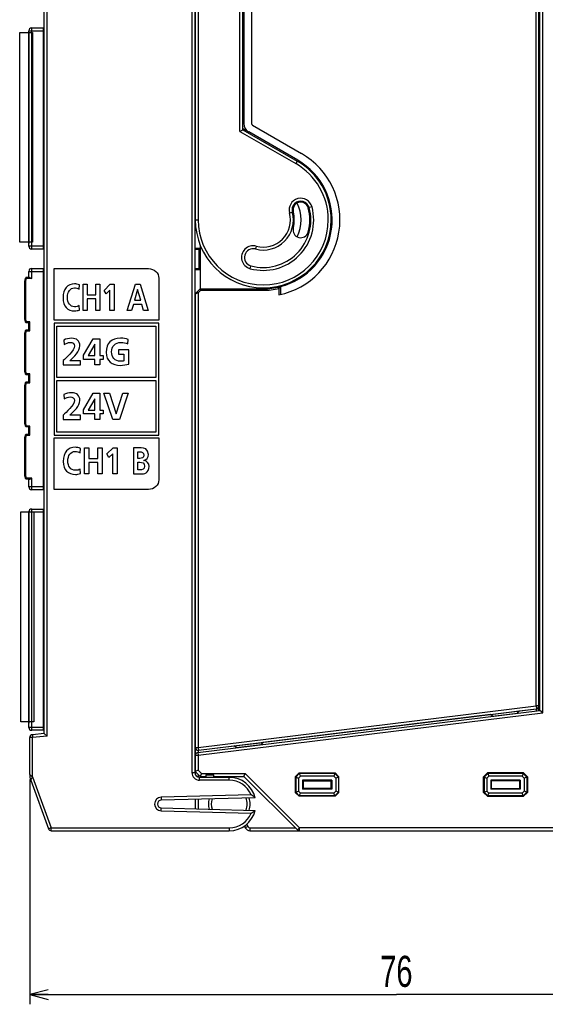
# Model space of a CAD drawing. Extents: x 0 to 183, y 0 to 174.
# Tile 8 of 20: x 61 to 115, y 0 to 102. Entities that reach past the tile are written whole.
import ezdxf

# ---------------------------------------------------------------- set-up
doc = ezdxf.new("R2010")
doc.units = 0
doc.header["$LTSCALE"] = 11.342016
doc.header["$MEASUREMENT"] = 0
doc.layers.get('0').update_dxf_attribs({"linetype": 'CONTINUOUS'})
doc.styles.add('TEXTSTYLE_2', font='txt', dxfattribs={"width": 0.7})
doc.dimstyles.new('DIMSTYLE_1', dxfattribs={"dimtxt": 3.2, "dimasz": 1.9, "dimexe": 1, "dimexo": 0.5, "dimgap": 0.8, "dimtad": 1, "dimdec": 3, "dimtxsty": 'TEXTSTYLE_2', "dimblk": 'OPEN', "dimblk1": 'OPEN', "dimblk2": 'OPEN', "dimcen": 0.09, "dimazin": 3, "dimtp": 0.001969, "dimtm": 0.001969, "dimtfac": 1, "dimtdec": 3, "dimtofl": 0, "dimtmove": 0, "dimatfit": 3, "dimtolj": 1})

# ---------------------------------------------------------------- blocks, each defined once
blk = doc.blocks.new('_OPEN')
at = {"color": 0, "linetype": 'BYBLOCK'}
for p, q in [((0, 0), (-1, 0.263)), ((-1, -0.263), (0, 0)), ((-1, 0), (0, 0))]:
    blk.add_line(p, q, dxfattribs=at)
blk = doc.blocks.new('*D1')
at = {"color": 2, "linetype": 'CONTINUOUS'}
for p, q in [((62.03, 23.28), (62.03, 1.9)), ((137.56, 17.79), (137.56, 1.9)), ((62.03, 1.9), (62.03, 0.1)), ((62.03, 1.1), (99.79, 1.1)), ((137.56, 1.1), (99.79, 1.1)), ((137.56, 1.9), (137.56, 0.1))]:
    blk.add_line(p, q, dxfattribs=at)
at = {"color": 2, "linetype": 'CONTINUOUS', "xscale": 1.9, "yscale": 1.9, "zscale": 1.9, "rotation": 180}
blk.add_blockref('_OPEN', (62.03, 1.1), dxfattribs=at)
at = {"color": 2, "linetype": 'CONTINUOUS', "xscale": 1.9, "yscale": 1.9, "zscale": 1.9}
blk.add_blockref('_OPEN', (137.56, 1.1), dxfattribs=at)
at = {"color": 2, "linetype": 'CONTINUOUS', "insert": (99.79, 5.1), "char_height": 3.2, "width": 4.48, "attachment_point": 2, "style": 'TEXTSTYLE_2'}
blk.add_mtext('76', dxfattribs=at)

msp = doc.modelspace()

# ---------------------------------------------------------------- linework, layer by layer
at = {"color": 7, "linetype": 'CONTINUOUS'}
for p, q in [((114.4807, 30.3801), (114.4807, 126.9043)), ((114.5806, 30.3918), (114.5806, 126.8923)), ((114.8807, 30.1266), (114.8807, 127.1575)), ((63.5308, 27.9982), (63.5308, 125.8859)), ((63.8306, 27.7233), (63.8306, 126.1608)), ((114.1806, 30.8521), (114.1806, 126.432)), ((78.7306, 120.9177), (78.7306, 23.9922)), ((79.0307, 121.0421), (79.0307, 23.9922)), ((79.0806, 121.142), (79.0806, 80.9424)), ((79.3807, 121.2664), (79.3807, 80.9424)), ((83.6809, 90.0643), (83.6809, 120.8633)), ((83.9806, 90.2373), (83.9806, 120.8633)), ((84.0808, 120.7724), (84.0808, 90.8725)), ((84.8808, 120.7724), (84.8808, 90.8725)), ((62.2307, 77.9424), (62.2307, 100.7422)), ((62.2307, 100.7422), (63.5308, 100.7422)), ((63.4306, 77.9424), (63.4306, 100.7422)), ((63.5308, 100.642), (63.4306, 100.642)), ((79.0307, 100.7422), (79.0806, 100.7422)), ((79.0307, 100.642), (79.0806, 100.642)), ((60.9958, 78.6459), (60.9958, 100.2708)), ((60.9958, 100.2708), (62.3301, 100.2708)), ((61.9292, 78.4988), (61.9292, 100.2708)), ((61.9306, 99.7921), (61.9306, 100.4422)), ((61.9306, 100.4422), (63.4306, 100.4422)), ((61.9396, 100.2708), (61.9396, 78.4988)), ((62.3301, 100.2708), (62.3301, 78.6459)), ((83.9806, 90.353), (84.5807, 90.0065)), ((84.9807, 90.6996), (90.0309, 87.7837)), ((83.6809, 90.0643), (83.9806, 90.2373)), ((83.6809, 90.0643), (89.4307, 86.7447)), ((83.9806, 90.2373), (89.5806, 87.0044)), ((84.0808, 90.2952), (84.0808, 90.1794)), ((89.6305, 87.0912), (84.5807, 90.0065)), ((89.5806, 87.0044), (89.4307, 86.7447)), ((91.1037, 82.2881), (90.8136, 82.2102)), ((88.7855, 81.6666), (89.0752, 81.7444)), ((79.0806, 80.9424), (79.3807, 80.9424)), ((62.3301, 78.6459), (60.9958, 78.6459)), ((61.9396, 78.4988), (61.9292, 78.4988)), ((61.9306, 78.2422), (61.9306, 79.0269)), ((63.4306, 78.2422), (61.9306, 78.2422)), ((79.5808, 78.3441), (79.5808, 73.8283)), ((85.3559, 78.2373), (85.2783, 77.9479)), ((63.5308, 77.9424), (62.2307, 77.9424)), ((63.5308, 78.0423), (63.4306, 78.0423)), ((79.0307, 78.0423), (79.5808, 78.0423)), ((79.0307, 77.9424), (79.5808, 77.9424)), ((79.4806, 75.9422), (79.4806, 77.9424)), ((84.7347, 75.9195), (84.8126, 76.2088)), ((61.9306, 74.992), (61.9306, 75.6418)), ((61.9306, 75.6418), (63.4306, 75.6418)), ((62.2307, 74.8921), (62.2307, 75.9422)), ((62.2307, 75.9422), (63.5308, 75.9422)), ((63.4306, 53.1419), (63.4306, 75.9422)), ((63.5308, 75.8423), (63.4306, 75.8423)), ((79.0307, 75.9422), (79.5808, 75.9422)), ((79.0307, 75.8423), (79.5808, 75.8423)), ((61.5306, 74.642), (61.6247, 74.992)), ((61.5306, 70.7022), (61.5306, 74.642)), ((61.6309, 74.6289), (61.5313, 74.642)), ((62.0071, 74.992), (61.6247, 74.992)), ((61.7012, 74.8921), (61.6247, 74.9914)), ((61.6309, 74.6289), (61.7012, 74.8921)), ((61.6309, 70.7153), (61.6309, 74.6289)), ((62.2307, 74.8921), (61.7012, 74.8921)), ((62.0071, 74.992), (62.0233, 74.9907)), ((62.0233, 74.9907), (62.0405, 74.9865)), ((62.0405, 74.9865), (62.0643, 74.979)), ((62.0643, 74.979), (62.1125, 74.9576)), ((62.1125, 74.9576), (62.1518, 74.9369)), ((62.1518, 74.9369), (62.2307, 74.8921)), ((67.5237, 71.6148), (67.5237, 74.3161)), ((67.5237, 74.3161), (67.9571, 74.3161)), ((67.9571, 74.3161), (67.9571, 73.2247)), ((68.8235, 73.2247), (68.8235, 74.3161)), ((68.8235, 74.3161), (69.2569, 74.3161)), ((69.2569, 74.3161), (69.2569, 71.6148)), ((69.6986, 73.6815), (70.3297, 74.3161)), ((70.3297, 74.3161), (70.7135, 74.3161)), ((70.7135, 74.3161), (70.7135, 71.6148)), ((72.064, 71.6148), (72.9056, 74.3161)), ((72.9056, 74.3161), (73.3945, 74.3161)), ((73.3945, 74.3161), (74.2427, 71.6148)), ((67.9571, 73.2247), (68.8235, 73.2247)), ((69.915, 73.3295), (69.6986, 73.6815)), ((70.2801, 73.7008), (69.915, 73.3295)), ((70.2801, 71.6148), (70.2801, 73.7008)), ((73.1378, 73.7746), (72.8254, 72.6597)), ((73.144, 73.7746), (73.1378, 73.7746)), ((73.4565, 72.6597), (73.144, 73.7746)), ((79.0806, 73.2798), (79.0806, 23.7745)), ((79.3807, 73.4301), (79.081, 73.2798)), ((79.2746, 73.5362), (79.1247, 73.386)), ((79.2746, 73.5362), (79.5367, 73.798)), ((79.2746, 73.5362), (79.3807, 73.4301)), ((79.3807, 73.4301), (79.6429, 73.6919)), ((79.3807, 73.4301), (79.3807, 26.5795)), ((79.6429, 73.6919), (79.5367, 73.798)), ((79.6429, 73.6919), (79.6429, 73.8421)), ((79.6429, 73.8421), (86.0807, 73.8421)), ((79.6429, 73.6919), (86.0807, 73.6919)), ((86.0807, 73.8421), (86.0807, 73.6919)), ((87.7027, 73.8758), (87.8525, 74.0667)), ((87.7027, 73.8758), (87.7027, 73.2102)), ((87.8525, 74.0667), (87.8525, 73.2433)), ((67.9571, 72.7989), (67.9571, 71.6148)), ((68.8235, 72.7989), (67.9571, 72.7989)), ((68.8235, 71.6148), (68.8235, 72.7989)), ((72.7013, 72.2339), (72.5126, 71.6148)), ((73.5771, 72.2339), (72.7013, 72.2339)), ((72.8254, 72.6597), (73.4565, 72.6597)), ((73.7631, 71.6148), (73.5771, 72.2339)), ((67.9571, 71.6148), (67.5237, 71.6148)), ((69.2569, 71.6148), (68.8235, 71.6148)), ((70.7135, 71.6148), (70.2801, 71.6148)), ((72.5126, 71.6148), (72.064, 71.6148)), ((74.2427, 71.6148), (73.7631, 71.6148)), ((61.6247, 70.3522), (61.5306, 70.7022)), ((61.6309, 70.7153), (61.5313, 70.7022)), ((61.7012, 70.4521), (61.6247, 70.3529)), ((61.9306, 70.3522), (61.6247, 70.3522)), ((61.7012, 70.4521), (61.6309, 70.7153)), ((62.0309, 70.4521), (61.7012, 70.4521)), ((61.9306, 69.617), (61.9306, 70.3522)), ((61.9313, 70.3529), (62.0309, 70.4521)), ((62.0309, 69.5171), (62.0309, 70.4521)), ((64.5299, 70.3077), (64.5299, 58.7756)), ((75.3279, 70.3077), (64.5299, 70.3077)), ((75.3279, 58.7756), (75.3279, 70.3077)), ((61.5306, 69.267), (61.6247, 69.617)), ((61.5306, 65.3272), (61.5306, 69.267)), ((61.6309, 69.2539), (61.5313, 69.267)), ((61.7012, 69.5171), (61.6247, 69.617)), ((61.6247, 69.617), (61.9306, 69.617)), ((61.6309, 69.2539), (61.7012, 69.5171)), ((61.6309, 65.3403), (61.6309, 69.2539)), ((61.7012, 69.5171), (62.0309, 69.5171)), ((61.9313, 69.6163), (62.0309, 69.5171)), ((64.8297, 64.6915), (64.8297, 70.008)), ((64.8297, 70.008), (75.0281, 70.008)), ((75.0281, 70.008), (75.0281, 64.6915)), ((67.562, 66.9991), (68.5721, 68.702)), ((68.7192, 68.137), (68.0498, 66.9643)), ((68.5721, 68.702), (69.2452, 68.702)), ((68.7271, 68.137), (68.7192, 68.137)), ((68.7271, 66.9643), (68.7271, 68.137)), ((69.2452, 68.702), (69.2452, 66.9643)), ((67.562, 66.5619), (67.562, 66.9991)), ((68.7271, 66.5619), (67.562, 66.5619)), ((68.0498, 66.9643), (68.7271, 66.9643)), ((68.7271, 66.0007), (68.7271, 66.5619)), ((69.2452, 66.0007), (68.7271, 66.0007)), ((69.2452, 66.9643), (69.5897, 66.9643)), ((69.2452, 66.5619), (69.2452, 66.0007)), ((69.5897, 66.5619), (69.2452, 66.5619)), ((69.5897, 66.9643), (69.5897, 66.5619)), ((61.6247, 64.9771), (61.5306, 65.3272)), ((61.6309, 65.3403), (61.5313, 65.3272)), ((61.7012, 65.077), (61.6247, 64.9778)), ((61.9306, 64.9771), (61.6247, 64.9771)), ((61.7012, 65.077), (61.6309, 65.3403)), ((62.0309, 65.077), (61.7012, 65.077)), ((61.9306, 64.242), (61.9306, 64.9771)), ((61.9313, 64.9778), (62.0309, 65.077)), ((62.0309, 64.142), (62.0309, 65.077)), ((61.5306, 63.892), (61.6247, 64.242)), ((61.7012, 64.142), (61.6247, 64.242)), ((61.6247, 64.242), (61.9306, 64.242)), ((61.6309, 63.8789), (61.7012, 64.142)), ((61.7012, 64.142), (62.0309, 64.142)), ((61.9313, 64.2413), (62.0309, 64.142)), ((75.0281, 64.6915), (64.8297, 64.6915)), ((64.8297, 59.0753), (64.8297, 64.3918)), ((64.8297, 64.3918), (75.0281, 64.3918)), ((75.0281, 64.3918), (75.0281, 59.0753)), ((61.5306, 59.9521), (61.5306, 63.892)), ((61.6309, 63.8789), (61.5313, 63.892)), ((61.6309, 59.9652), (61.6309, 63.8789)), ((67.562, 61.3832), (68.5721, 63.0861)), ((68.5721, 63.0861), (69.2452, 63.0861)), ((69.2452, 63.0861), (69.2452, 61.3484)), ((70.5923, 60.3849), (69.6635, 63.0861)), ((69.6635, 63.0861), (70.2436, 63.0861)), ((70.2436, 63.0861), (70.9368, 60.9653)), ((70.9443, 60.9653), (71.6292, 63.0861)), ((72.1674, 63.0861), (71.2578, 60.3849)), ((71.6292, 63.0861), (72.1674, 63.0861)), ((68.7192, 62.5212), (68.0498, 61.3484)), ((68.7271, 62.5212), (68.7192, 62.5212)), ((68.7271, 61.3484), (68.7271, 62.5212)), ((67.562, 60.9461), (67.562, 61.3832)), ((68.7271, 60.9461), (67.562, 60.9461)), ((68.0498, 61.3484), (68.7271, 61.3484)), ((68.7271, 60.3849), (68.7271, 60.9461)), ((69.2452, 61.3484), (69.5897, 61.3484)), ((69.2452, 60.9461), (69.2452, 60.3849)), ((69.5897, 60.9461), (69.2452, 60.9461)), ((69.5897, 61.3484), (69.5897, 60.9461)), ((70.9368, 60.9653), (70.9443, 60.9653)), ((61.6247, 59.6021), (61.5306, 59.9521)), ((61.6309, 59.9652), (61.5313, 59.9521)), ((61.7012, 59.702), (61.6309, 59.9652)), ((69.2452, 60.3849), (68.7271, 60.3849)), ((71.2578, 60.3849), (70.5923, 60.3849)), ((61.5306, 58.5169), (61.6247, 58.8669)), ((61.7012, 59.702), (61.6247, 59.6028)), ((61.9306, 59.6021), (61.6247, 59.6021)), ((61.7012, 58.767), (61.6247, 58.8669)), ((61.6247, 58.8669), (61.9306, 58.8669)), ((62.0309, 59.702), (61.7012, 59.702)), ((61.9306, 58.8669), (61.9306, 59.6021)), ((61.9313, 59.6028), (62.0309, 59.702)), ((61.9313, 58.8669), (62.0309, 58.767)), ((62.0309, 58.767), (62.0309, 59.702)), ((75.0281, 59.0753), (64.8297, 59.0753)), ((61.5306, 54.5771), (61.5306, 58.5169)), ((61.6309, 58.5038), (61.5313, 58.5169)), ((61.6309, 58.5038), (61.7012, 58.767)), ((61.6309, 54.5902), (61.6309, 58.5038)), ((61.7012, 58.767), (62.0309, 58.767)), ((64.5299, 58.7756), (75.3279, 58.7756)), ((67.6536, 57.4593), (68.1142, 57.4593)), ((67.6536, 54.758), (67.6536, 57.4593)), ((68.1142, 57.4593), (68.1142, 56.3679)), ((69.0351, 57.4593), (69.4953, 57.4593)), ((69.0351, 56.3679), (69.0351, 57.4593)), ((69.4953, 57.4593), (69.4953, 54.758)), ((69.9553, 56.8247), (70.6264, 57.4593)), ((70.5737, 56.844), (70.1857, 56.4726)), ((70.5737, 54.758), (70.5737, 56.844)), ((70.6264, 57.4593), (71.0339, 57.4593)), ((71.0339, 57.4593), (71.0339, 54.758)), ((68.1142, 56.3679), (69.0351, 56.3679)), ((69.0351, 55.9421), (68.1142, 55.9421)), ((68.1142, 55.9421), (68.1142, 54.758)), ((69.0351, 54.758), (69.0351, 55.9421)), ((70.1857, 56.4726), (69.9553, 56.8247)), ((61.6247, 54.2271), (61.5306, 54.5771)), ((61.6309, 54.5902), (61.5313, 54.5771)), ((61.7012, 54.327), (61.6247, 54.2278)), ((62.0071, 54.2271), (61.6247, 54.2271)), ((61.7012, 54.327), (61.6309, 54.5902)), ((62.2307, 54.327), (61.7012, 54.327)), ((61.9306, 53.4423), (61.9306, 54.2271)), ((62.0071, 54.2271), (62.0233, 54.2285)), ((62.0233, 54.2285), (62.0405, 54.2326)), ((62.0405, 54.2326), (62.0643, 54.2402)), ((62.0643, 54.2402), (62.1125, 54.2615)), ((62.1125, 54.2615), (62.1518, 54.2822)), ((62.1518, 54.2822), (62.2307, 54.327)), ((62.2307, 53.1419), (62.2307, 54.327)), ((68.1142, 54.758), (67.6536, 54.758)), ((69.4953, 54.758), (69.0351, 54.758)), ((71.0339, 54.758), (70.5737, 54.758)), ((63.4306, 53.4423), (61.9306, 53.4423)), ((63.5308, 53.1419), (62.2307, 53.1419)), ((63.5308, 53.2418), (63.4306, 53.2418)), ((79.0307, 53.2418), (79.0806, 53.2418)), ((79.0806, 53.1419), (79.0307, 53.1419)), ((61.1105, 50.8533), (62.4448, 50.8533)), ((61.1105, 29.2284), (61.1105, 50.8533)), ((61.9292, 29.0813), (61.9292, 50.8533)), ((61.9306, 50.8419), (63.4306, 50.8419)), ((61.9306, 50.1922), (61.9306, 50.8419)), ((61.9396, 50.8533), (61.9396, 29.0813)), ((62.2307, 51.1423), (63.5308, 51.1423)), ((62.2307, 28.342), (62.2307, 51.1423)), ((62.4448, 50.8533), (62.4448, 29.2284)), ((63.4306, 28.342), (63.4306, 51.1423)), ((63.5308, 51.0424), (63.4306, 51.0424)), ((79.0307, 51.1423), (79.0806, 51.1423)), ((79.0307, 51.0424), (79.0806, 51.0424)), ((114.4807, 34.8284), (114.5806, 34.8284)), ((114.4807, 31.8284), (114.5806, 31.8284)), ((79.3807, 26.5795), (114.1806, 30.8521)), ((79.4172, 26.2818), (114.2172, 30.5545)), ((114.1817, 30.5303), (112.4391, 30.3161)), ((114.4807, 30.8521), (114.1806, 30.8521)), ((114.1806, 30.8521), (114.2172, 30.5545)), ((114.1817, 30.5303), (114.2172, 30.5345)), ((114.1817, 30.5303), (114.1817, 30.3429)), ((114.2172, 30.5545), (114.2172, 30.5345)), ((79.3442, 26.0655), (114.5806, 30.3918)), ((79.3807, 25.7678), (114.8807, 30.1266)), ((109.5005, 29.9557), (86.0428, 27.077)), ((109.4829, 29.9695), (112.4529, 30.334)), ((109.7017, 29.7986), (109.4829, 29.9695)), ((109.7017, 29.7986), (112.282, 30.1155)), ((112.282, 30.1155), (112.4529, 30.334)), ((114.8807, 30.1266), (114.581, 30.3918)), ((62.4448, 29.2284), (61.1105, 29.2284)), ((61.9396, 29.0813), (61.9292, 29.0813)), ((61.9306, 28.6424), (61.9306, 29.4272)), ((63.4306, 28.6424), (61.9306, 28.6424)), ((63.5308, 28.4419), (63.4306, 28.4419)), ((79.0307, 28.4419), (79.0806, 28.4419)), ((62.3306, 27.5924), (62.0309, 27.5924)), ((62.0309, 23.7828), (62.0309, 27.5924)), ((63.5308, 28.342), (62.2307, 28.342)), ((63.5308, 27.9982), (62.3047, 27.8914)), ((62.3047, 27.8914), (62.3306, 27.5924)), ((63.8306, 27.7233), (62.3306, 27.5924)), ((62.3306, 23.5451), (62.3306, 27.5924)), ((63.5312, 27.9982), (63.8306, 27.7233)), ((79.0806, 28.342), (79.0307, 28.342)), ((79.0806, 26.5795), (79.3807, 26.5795)), ((79.3807, 26.5795), (79.4172, 26.2818)), ((83.1004, 26.7159), (79.4172, 26.2639)), ((83.0848, 26.7283), (86.0552, 27.0928)), ((83.3036, 26.5575), (83.0848, 26.7283)), ((83.3036, 26.5575), (85.8844, 26.8744)), ((85.8844, 26.8744), (86.0552, 27.0928)), ((79.0806, 25.7678), (79.3807, 25.7678)), ((79.3442, 26.0655), (79.3807, 25.7678)), ((79.3807, 25.7678), (79.3807, 24.2162)), ((79.4172, 26.2639), (79.3817, 26.2619)), ((79.3817, 26.2619), (79.3817, 26.0703)), ((79.4172, 26.2818), (79.4172, 26.2639)), ((62.0312, 23.7828), (62.3306, 23.5451)), ((62.1304, 23.2192), (62.3306, 23.5451)), ((62.3306, 23.5451), (64.2426, 18.292)), ((78.7306, 23.9922), (79.0307, 23.9922)), ((79.5808, 23.5919), (79.0806, 24.0921)), ((79.3807, 24.2162), (79.081, 24.0921)), ((79.7049, 23.8923), (79.3807, 24.2162)), ((79.3807, 23.7924), (79.3807, 23.5154)), ((82.5808, 23.492), (79.5305, 23.492)), ((79.5305, 23.1923), (79.5305, 23.492)), ((79.7049, 23.8923), (79.5808, 23.5926)), ((79.5808, 23.5919), (80.1806, 23.5919)), ((79.7049, 23.8923), (84.2048, 23.8923)), ((80.1806, 23.7669), (80.9806, 23.7669)), ((80.1806, 23.7669), (80.1806, 23.492)), ((80.9806, 23.492), (80.9806, 23.7669)), ((80.9806, 23.5919), (84.0808, 23.5919)), ((82.5808, 23.1923), (82.5808, 23.492)), ((84.0808, 23.5926), (84.2048, 23.8923)), ((84.0808, 23.5919), (89.593, 18.0797)), ((84.2048, 23.8923), (89.8049, 18.292)), ((89.7807, 23.9419), (89.3808, 23.5423)), ((89.3808, 23.5423), (89.42, 23.5258)), ((89.3808, 23.5423), (89.3808, 21.9424)), ((89.7969, 23.9027), (89.42, 23.5258)), ((89.42, 23.5258), (89.6974, 23.4107)), ((89.42, 23.5258), (89.42, 21.9583)), ((89.912, 23.6257), (89.6974, 23.4107)), ((89.6974, 23.4107), (89.6974, 22.0733)), ((89.7807, 23.9419), (93.4808, 23.9419)), ((89.7807, 23.9419), (89.7969, 23.9027)), ((93.4642, 23.9027), (89.7969, 23.9027)), ((89.7969, 23.9027), (89.912, 23.6257)), ((93.3495, 23.6257), (89.912, 23.6257)), ((93.4642, 23.9027), (93.3495, 23.6257)), ((93.5641, 23.4107), (93.3495, 23.6257)), ((93.4808, 23.9419), (93.4642, 23.9027)), ((93.8415, 23.5258), (93.4642, 23.9027)), ((93.8808, 23.5423), (93.4808, 23.9419)), ((93.8415, 23.5258), (93.5641, 23.4107)), ((93.5641, 23.4107), (93.5641, 22.0733)), ((93.8808, 23.5423), (93.8415, 23.5258)), ((93.8415, 23.5258), (93.8415, 21.9583)), ((93.8808, 21.9424), (93.8808, 23.5423)), ((108.7808, 23.5423), (109.1808, 23.9419)), ((108.7808, 23.5423), (108.8201, 23.5258)), ((108.7808, 21.9424), (108.7808, 23.5423)), ((108.8201, 23.5258), (109.197, 23.9027)), ((108.8201, 23.5258), (109.0974, 23.4107)), ((108.8201, 23.5258), (108.8201, 21.9583)), ((109.0974, 23.4107), (109.3117, 23.6257)), ((109.0974, 23.4107), (109.0974, 22.0733)), ((112.8808, 23.9419), (109.1808, 23.9419)), ((109.1808, 23.9419), (109.197, 23.9027)), ((112.8643, 23.9027), (109.197, 23.9027)), ((109.197, 23.9027), (109.3117, 23.6257)), ((112.7495, 23.6257), (109.3117, 23.6257)), ((112.8643, 23.9027), (112.7495, 23.6257)), ((112.7495, 23.6257), (112.9642, 23.4107)), ((112.8808, 23.9419), (112.8643, 23.9027)), ((112.8643, 23.9027), (113.2415, 23.5258)), ((112.8808, 23.9419), (113.2808, 23.5423)), ((113.2415, 23.5258), (112.9642, 23.4107)), ((112.9642, 23.4107), (112.9642, 22.0733)), ((113.2808, 23.5423), (113.2415, 23.5258)), ((113.2415, 23.5258), (113.2415, 21.9583)), ((113.2808, 23.5423), (113.2808, 21.9424)), ((62.1301, 23.2185), (63.9608, 18.1893)), ((82.5808, 23.1923), (79.5305, 23.1923)), ((93.1332, 23.1944), (90.1284, 23.1944)), ((90.1807, 23.142), (90.1284, 23.1944)), ((90.1284, 23.1944), (90.1284, 22.2897)), ((90.1807, 22.342), (90.1284, 22.2897)), ((90.1807, 23.142), (93.0808, 23.142)), ((90.1807, 23.142), (90.1807, 22.342)), ((93.0808, 22.342), (90.1807, 22.342)), ((93.0808, 23.142), (93.1332, 23.1944)), ((93.0808, 22.342), (93.0808, 23.142)), ((93.0808, 22.342), (93.1332, 22.2897)), ((93.1332, 23.1944), (93.1332, 22.2897)), ((112.5332, 23.1944), (109.5284, 23.1944)), ((109.5808, 23.142), (109.5284, 23.1944)), ((109.5284, 23.1944), (109.5284, 22.2897)), ((109.5808, 22.342), (109.5284, 22.2897)), ((112.4808, 23.142), (109.5808, 23.142)), ((109.5808, 22.342), (109.5808, 23.142)), ((109.5808, 22.342), (112.4808, 22.342)), ((112.4808, 23.142), (112.5332, 23.1944)), ((112.4808, 23.142), (112.4808, 22.342)), ((112.4808, 22.342), (112.5332, 22.2897)), ((112.5332, 23.1944), (112.5332, 22.2897)), ((84.8422, 21.6847), (75.5625, 21.4422)), ((75.5625, 21.4422), (75.5704, 21.1418)), ((85.2518, 21.3953), (75.5704, 21.1418)), ((89.3808, 21.9424), (89.42, 21.9583)), ((89.7807, 21.5421), (89.3808, 21.9424)), ((89.42, 21.9583), (89.6974, 22.0733)), ((89.7969, 21.5813), (89.42, 21.9583)), ((89.912, 21.859), (89.6974, 22.0733)), ((89.7807, 21.5421), (89.7969, 21.5813)), ((93.4808, 21.5421), (89.7807, 21.5421)), ((89.7969, 21.5813), (89.912, 21.859)), ((93.4642, 21.5813), (89.7969, 21.5813)), ((93.3495, 21.859), (89.912, 21.859)), ((93.1332, 22.2897), (90.1284, 22.2897)), ((93.5641, 22.0733), (93.3495, 21.859)), ((93.4642, 21.5813), (93.3495, 21.859)), ((93.8415, 21.9583), (93.4642, 21.5813)), ((93.4808, 21.5421), (93.4642, 21.5813)), ((93.8808, 21.9424), (93.4808, 21.5421)), ((93.8415, 21.9583), (93.5641, 22.0733)), ((93.8808, 21.9424), (93.8415, 21.9583)), ((108.7808, 21.9424), (108.8201, 21.9583)), ((108.7808, 21.9424), (109.1808, 21.5421)), ((108.8201, 21.9583), (109.0974, 22.0733)), ((108.8201, 21.9583), (109.197, 21.5813)), ((109.0974, 22.0733), (109.3117, 21.859)), ((109.1808, 21.5421), (109.197, 21.5813)), ((109.1808, 21.5421), (112.8808, 21.5421)), ((109.197, 21.5813), (109.3117, 21.859)), ((112.8643, 21.5813), (109.197, 21.5813)), ((112.7495, 21.859), (109.3117, 21.859)), ((112.5332, 22.2897), (109.5284, 22.2897)), ((112.7495, 21.859), (112.9642, 22.0733)), ((112.8643, 21.5813), (112.7495, 21.859)), ((112.8643, 21.5813), (113.2415, 21.9583)), ((112.8808, 21.5421), (112.8643, 21.5813)), ((112.8808, 21.5421), (113.2808, 21.9424)), ((113.2415, 21.9583), (112.9642, 22.0733)), ((113.2808, 21.9424), (113.2415, 21.9583)), ((75.5625, 20.0421), (75.5704, 20.3425)), ((75.5704, 20.3425), (85.2518, 20.0889)), ((79.0806, 21.2341), (79.0806, 20.2502)), ((79.3807, 21.2417), (79.3807, 20.2426)), ((75.5625, 20.0421), (84.8422, 19.7995)), ((64.2426, 18.292), (63.9608, 18.1893)), ((64.2426, 18.292), (82.5808, 18.292)), ((64.2426, 17.9923), (64.2426, 18.292)), ((82.5808, 18.292), (82.5808, 17.9923)), ((84.1549, 18.487), (84.2321, 18.3009)), ((84.509, 18.4153), (84.2321, 18.3009)), ((84.3999, 18.6799), (84.509, 18.4153)), ((84.6941, 18.292), (89.3808, 18.292)), ((84.6941, 18.292), (84.6941, 17.9923)), ((89.593, 18.0797), (89.8049, 18.292)), ((123.7308, 18.292), (89.8049, 18.292)), ((89.8049, 17.9923), (89.8049, 18.292)), ((64.2426, 17.9923), (82.5808, 17.9923)), ((84.6941, 17.9923), (123.7308, 17.9923))]:
    msp.add_line(p, q, dxfattribs=at)
for centre, radius, start, end in [((62.2307, 100.4422), 0.3001, 90.002019, 179.997981), ((85.0802, 90.8721), 0.9994, 179.973024, 240.013149), ((86.0808, 80.942), 7.9001, 281.846618, 60.000101), ((86.0805, 80.9422), 7.1002, 284.45256, 60.000446), ((86.081, 80.9421), 5.1999, 254.995033, 15.001774), ((86.0804, 80.9421), 4.9001, 255.004673, 14.998737), ((89.9446, 81.9771), 1.2, 15.018073, 194.997038), ((89.9443, 81.9776), 0.8998, 14.977208, 195.021132), ((89.9444, 81.9777), 0.8, 15.000915, 194.997654), ((86.0814, 80.9421), 3.8993, 333.461802, 26.538198), ((86.081, 80.9421), 3.0998, 254.993509, 15.001136), ((86.0806, 80.9421), 2.8002, 254.999216, 14.994963), ((86.0806, 80.9424), 3.2, 345.000266, 14.999734), ((86.0811, 80.9424), 4.7995, 344.998857, 15.001143), ((89.9444, 79.9072), 0.8, 165.002346, 344.999085), ((85.0451, 77.0784), 1.1998, 74.988136, 255.008514), ((85.0458, 77.0783), 0.9002, 75.028263, 254.985218), ((62.2308, 75.6421), 0.3002, 90.016407, 180.050913), ((86.0788, 80.9567), 7.1147, 270.01538, 284.436509), ((86.0788, 80.9518), 7.2599, 270.014929, 282.92499), ((62.2308, 53.442), 0.3002, 179.949087, 269.983593), ((62.2307, 50.8422), 0.3001, 90.010657, 180.049934), ((114.1808, 30.8522), 0.2999, 276.969264, 359.988292), ((114.1844, 30.83), 0.2966, 276.333231, 359.485705), ((62.2307, 28.6421), 0.3001, 179.950066, 269.989343), ((62.331, 27.5924), 0.3001, 95.023177, 180.004925), ((79.3779, 26.5594), 0.2976, 180.645612, 270.543306), ((79.3806, 25.7677), 0.3, 96.977495, 179.978457), ((63.6839, 23.7825), 1.653, 179.988981, 199.950584), ((79.5307, 23.9924), 0.8001, 180.011136, 269.986336), ((79.5308, 23.9921), 0.5001, 179.9882, 269.971378), ((82.5811, 20.7427), 2.7493, 13.731981, 90.005787), ((82.5805, 20.742), 2.4503, 22.627979, 89.992812), ((75.5811, 20.7421), 0.7003, 91.521256, 268.478744), ((82.578, 20.7421), 1.8527, 340.151251, 19.848749), ((82.581, 20.7421), 2.1497, 342.753814, 17.246186), ((81.2328, 16.1339), 6.6212, 52.630892, 56.965926), ((75.5804, 20.7421), 0.3998, 91.429769, 268.570231), ((82.5805, 20.7421), 2.1497, 165.749968, 194.250032), ((82.5829, 20.7418), 1.852, 163.14224, 196.85776), ((82.5811, 20.7416), 2.7493, 269.994213, 346.268019), ((82.5805, 20.7423), 2.4503, 270.007188, 337.372021), ((81.2328, 25.3504), 6.6212, 303.034074, 307.369108), ((84.694, 18.4923), 0.5, 202.498045, 270.004781), ((84.6943, 18.4927), 0.2007, 202.680003, 269.949945), ((64.2422, 18.2917), 0.2995, 199.997251, 270.07264), ((89.8051, 18.293), 0.3008, 225.161533, 269.965006)]:
    msp.add_arc(centre, radius, start, end, dxfattribs=at)
for points in [[(84.8808, 90.8725), (84.8808, 90.8009), (84.9187, 90.7348), (84.9807, 90.6996)], [(61.9306, 78.2422), (61.9306, 78.0761), (62.0649, 77.9424), (62.2307, 77.9424)], [(79.1247, 73.386), (79.0965, 73.3577), (79.0806, 73.3198), (79.0806, 73.2798)], [(79.6429, 73.8421), (79.6029, 73.8421), (79.565, 73.8262), (79.5367, 73.798)]]:
    msp.add_open_spline(points, degree=3, dxfattribs=at)
for points, knots in [([(79.0806, 80.9424), (79.0806, 77.0763), (82.2146, 73.942), (86.0807, 73.942), (89.9468, 73.942), (93.0808, 77.0763), (93.0808, 80.9424), (93.0808, 83.4429), (91.7465, 85.7538), (89.5806, 87.0044)], [0, 0, 0, 0, 1, 1, 1, 2, 2, 2, 3, 3, 3, 3]), ([(79.3807, 80.9424), (79.3807, 77.2417), (82.3803, 74.2424), (86.0807, 74.2424), (89.7811, 74.2424), (92.7807, 77.2417), (92.7807, 80.9424), (92.7807, 83.3361), (91.5036, 85.5478), (89.4307, 86.7447)], [0, 0, 0, 0, 1, 1, 1, 2, 2, 2, 3, 3, 3, 3]), ([(75.3279, 70.6078), (75.3279, 70.6078), (75.3279, 74.9235), (75.3279, 74.9235), (75.3279, 75.475), (74.8476, 75.9239), (74.2575, 75.9239), (74.2575, 75.9239), (64.5299, 75.9239), (64.5299, 75.9239), (64.5299, 75.9239), (64.5299, 70.6078), (64.5299, 70.6078), (64.5299, 70.6078), (75.3279, 70.6078), (75.3279, 70.6078)], [0, 0, 0, 0, 1, 1, 1, 2, 2, 2, 3, 3, 3, 4, 4, 4, 5, 5, 5, 5]), ([(67.141, 71.6534), (66.9832, 71.6069), (66.813, 71.5683), (66.649, 71.5683), (65.9496, 71.5683), (65.4635, 72.0055), (65.4635, 72.9191), (65.4635, 73.8441), (65.9152, 74.3626), (66.649, 74.3626), (66.7913, 74.3626), (66.9801, 74.3278), (67.1382, 74.2503), (67.1382, 74.2503), (67.1072, 73.7939), (67.1072, 73.7939), (66.9432, 73.91), (66.7944, 73.9368), (66.6397, 73.9368), (66.1939, 73.9368), (65.9152, 73.5114), (65.9152, 72.9577), (65.9152, 72.4082), (66.1877, 71.9941), (66.649, 71.9941), (66.8192, 71.9941), (67.0204, 72.0406), (67.1224, 72.1064), (67.1224, 72.1064), (67.141, 71.6534), (67.141, 71.6534)], [0, 0, 0, 0, 1, 1, 1, 2, 2, 2, 3, 3, 3, 4, 4, 4, 5, 5, 5, 6, 6, 6, 7, 7, 7, 8, 8, 8, 9, 9, 9, 10, 10, 10, 10]), ([(65.4766, 66.0007), (65.4766, 66.0007), (65.4766, 66.4534), (65.4766, 66.4534), (65.7285, 66.6973), (66.6456, 67.4635), (66.6456, 67.9589), (66.6456, 68.2066), (66.4251, 68.3227), (66.2042, 68.3227), (65.9758, 68.3227), (65.7591, 68.2221), (65.581, 68.106), (65.581, 68.106), (65.5386, 68.5549), (65.5386, 68.5549), (65.7822, 68.6789), (66.0647, 68.7485), (66.3396, 68.7485), (66.8543, 68.7485), (67.1871, 68.4891), (67.1871, 67.9589), (67.1871, 67.3863), (66.6108, 66.8599), (66.1694, 66.4265), (66.1694, 66.4265), (67.2726, 66.4265), (67.2726, 66.4265), (67.2726, 66.4265), (67.2726, 66.0007), (67.2726, 66.0007), (67.2726, 66.0007), (65.4766, 66.0007), (65.4766, 66.0007)], [0, 0, 0, 0, 1, 1, 1, 2, 2, 2, 3, 3, 3, 4, 4, 4, 5, 5, 5, 6, 6, 6, 7, 7, 7, 8, 8, 8, 9, 9, 9, 10, 10, 10, 11, 11, 11, 11]), ([(72.1363, 68.1797), (71.9272, 68.2765), (71.6561, 68.3227), (71.4398, 68.3227), (70.8086, 68.3227), (70.4603, 67.8972), (70.4603, 67.3436), (70.4603, 66.7941), (70.801, 66.38), (71.3777, 66.38), (71.5245, 66.38), (71.6409, 66.3955), (71.734, 66.4186), (71.734, 66.4186), (71.734, 67.1231), (71.734, 67.1231), (71.734, 67.1231), (71.1607, 67.1231), (71.1607, 67.1231), (71.1607, 67.1231), (71.1607, 67.5489), (71.1607, 67.5489), (71.1607, 67.5489), (72.2524, 67.5489), (72.2524, 67.5489), (72.2524, 67.5489), (72.2524, 66.0934), (72.2524, 66.0934), (71.9662, 66.0162), (71.6678, 65.9542), (71.3777, 65.9542), (70.503, 65.9542), (69.8953, 66.3914), (69.8953, 67.305), (69.8953, 68.23), (70.4603, 68.7485), (71.3777, 68.7485), (71.6912, 68.7485), (71.9389, 68.7061), (72.1711, 68.6362), (72.1711, 68.6362), (72.1363, 68.1797), (72.1363, 68.1797)], [0, 0, 0, 0, 1, 1, 1, 2, 2, 2, 3, 3, 3, 4, 4, 4, 5, 5, 5, 6, 6, 6, 7, 7, 7, 8, 8, 8, 9, 9, 9, 10, 10, 10, 11, 11, 11, 12, 12, 12, 13, 13, 13, 14, 14, 14, 14]), ([(65.4766, 60.3849), (65.4766, 60.3849), (65.4766, 60.8375), (65.4766, 60.8375), (65.7285, 61.0814), (66.6456, 61.8476), (66.6456, 62.343), (66.6456, 62.5907), (66.4251, 62.7068), (66.2042, 62.7068), (65.9758, 62.7068), (65.7591, 62.6062), (65.581, 62.4901), (65.581, 62.4901), (65.5386, 62.939), (65.5386, 62.939), (65.7822, 63.0631), (66.0647, 63.1327), (66.3396, 63.1327), (66.8543, 63.1327), (67.1871, 62.8732), (67.1871, 62.343), (67.1871, 61.7705), (66.6108, 61.2441), (66.1694, 60.8107), (66.1694, 60.8107), (67.2726, 60.8107), (67.2726, 60.8107), (67.2726, 60.8107), (67.2726, 60.3849), (67.2726, 60.3849), (67.2726, 60.3849), (65.4766, 60.3849), (65.4766, 60.3849)], [0, 0, 0, 0, 1, 1, 1, 2, 2, 2, 3, 3, 3, 4, 4, 4, 5, 5, 5, 6, 6, 6, 7, 7, 7, 8, 8, 8, 9, 9, 9, 10, 10, 10, 11, 11, 11, 11]), ([(64.5299, 58.4756), (64.5299, 58.4756), (64.5299, 53.1594), (64.5299, 53.1594), (64.5299, 53.1594), (74.2575, 53.1594), (74.2575, 53.1594), (74.8476, 53.1594), (75.3279, 53.608), (75.3279, 54.1592), (75.3279, 54.1592), (75.3279, 58.4756), (75.3279, 58.4756), (75.3279, 58.4756), (64.5299, 58.4756), (64.5299, 58.4756)], [0, 0, 0, 0, 1, 1, 1, 2, 2, 2, 3, 3, 3, 4, 4, 4, 5, 5, 5, 5]), ([(67.2553, 54.7966), (67.0872, 54.7501), (66.9067, 54.7115), (66.7324, 54.7115), (65.9889, 54.7115), (65.4725, 55.1486), (65.4725, 56.0623), (65.4725, 56.9873), (65.9527, 57.5058), (66.7324, 57.5058), (66.8836, 57.5058), (67.0841, 57.471), (67.2519, 57.3935), (67.2519, 57.3935), (67.2188, 56.937), (67.2188, 56.937), (67.0445, 57.0531), (66.8867, 57.08), (66.7224, 57.08), (66.2487, 57.08), (65.9527, 56.6545), (65.9527, 56.1009), (65.9527, 55.5514), (66.2421, 55.1373), (66.7324, 55.1373), (66.9129, 55.1373), (67.1272, 55.1838), (67.2354, 55.2496), (67.2354, 55.2496), (67.2553, 54.7966), (67.2553, 54.7966)], [0, 0, 0, 0, 1, 1, 1, 2, 2, 2, 3, 3, 3, 4, 4, 4, 5, 5, 5, 6, 6, 6, 7, 7, 7, 8, 8, 8, 9, 9, 9, 10, 10, 10, 10]), ([(72.7055, 57.4593), (72.7055, 57.4593), (73.5078, 57.4593), (73.5078, 57.4593), (73.8038, 57.4593), (74.2482, 57.3587), (74.2482, 56.7665), (74.2482, 56.4454), (74.0635, 56.2208), (73.7907, 56.1629), (73.7907, 56.1629), (73.7907, 56.155), (73.7907, 56.155), (74.1032, 56.1202), (74.3171, 55.8725), (74.3171, 55.5397), (74.3171, 54.8586), (73.7976, 54.758), (73.5078, 54.758), (73.5078, 54.758), (72.7055, 54.758), (72.7055, 54.758), (72.7055, 54.758), (72.7055, 57.4593), (72.7055, 57.4593)], [0, 0, 0, 0, 1, 1, 1, 2, 2, 2, 3, 3, 3, 4, 4, 4, 5, 5, 5, 6, 6, 6, 7, 7, 7, 8, 8, 8, 8]), ([(73.1657, 56.3679), (73.1657, 56.3679), (73.3532, 56.3679), (73.3532, 56.3679), (73.5475, 56.3679), (73.7872, 56.4182), (73.7872, 56.6969), (73.7872, 57.0104), (73.554, 57.0338), (73.3435, 57.0338), (73.3435, 57.0338), (73.1657, 57.0338), (73.1657, 57.0338), (73.1657, 57.0338), (73.1657, 56.3679), (73.1657, 56.3679)], [0, 0, 0, 0, 1, 1, 1, 2, 2, 2, 3, 3, 3, 4, 4, 4, 5, 5, 5, 5]), ([(73.1657, 55.1838), (73.1657, 55.1838), (73.3828, 55.1838), (73.3828, 55.1838), (73.5967, 55.1838), (73.8565, 55.2455), (73.8565, 55.559), (73.8565, 55.9114), (73.6129, 55.9655), (73.3828, 55.9655), (73.3828, 55.9655), (73.1657, 55.9655), (73.1657, 55.9655), (73.1657, 55.9655), (73.1657, 55.1838), (73.1657, 55.1838)], [0, 0, 0, 0, 1, 1, 1, 2, 2, 2, 3, 3, 3, 4, 4, 4, 5, 5, 5, 5]), ([(79.0806, 26.5795), (79.0806, 26.4135), (79.215, 26.2791), (79.3807, 26.2791), (79.3931, 26.2791), (79.4052, 26.2798), (79.4172, 26.2818)], [0, 0, 0, 0, 1, 1, 1, 2, 2, 2, 2])]:
    msp.add_open_spline(points, degree=3, knots=knots, dxfattribs=at)

# ---------------------------------------------------------------- dimensions: what is measured, and where the dimension line sits
at = {"color": 2, "linetype": 'CONTINUOUS'}
dim = msp.add_linear_dim(base=(62.0309, 1.1016), p1=(137.5556, 18.292), p2=(62.0309, 23.7828), angle=180, text='76', dimstyle='DIMSTYLE_1', dxfattribs=at)
dim.commit()
dim.dimension.update_dxf_attribs({"geometry": '*D1', "text_midpoint": (99.7932, 1.1016), "dimtype": 160})

doc.saveas('drawing.dxf')
